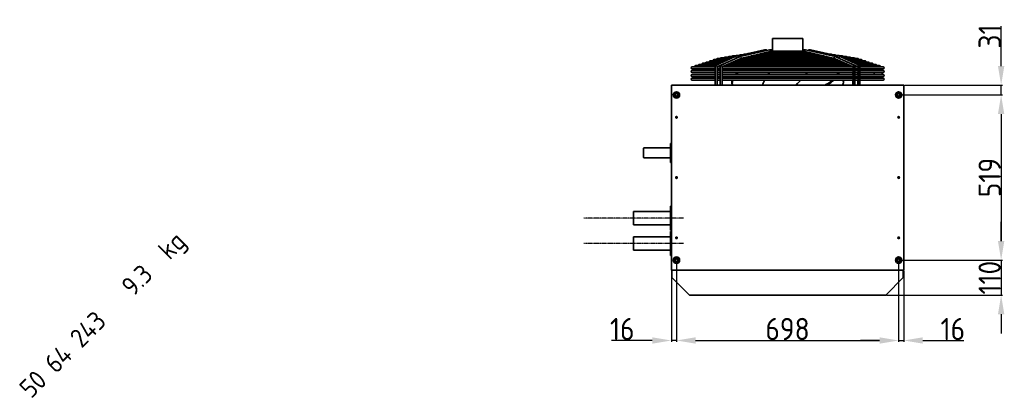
# Model space of a CAD drawing. Extents: x 2255 to 14129, y 735 to 9896.
# Tile 7 of 9: x 11036 to 14129, y 3634 to 4820. Entities that reach past the tile are written whole.
import ezdxf

# ---------------------------------------------------------------- set-up
doc = ezdxf.new("R2010")
doc.units = 0
doc.header["$LTSCALE"] = 2
doc.header["$PDMODE"] = 3
doc.header["$PDSIZE"] = 0.5
doc.linetypes.add('CENTER', pattern=[2, 1.25, -0.25, 0.25, -0.25])
doc.layers.get('DEFPOINTS').update_dxf_attribs({"linetype": 'CONTINUOUS'})
for name, color, linetype in [('CENTER', 1, 'CENTER'), ('MATEN', 5, 'CONTINUOUS'), ('TEXT', 5, 'CONTINUOUS')]:
    doc.layers.add(name, color=color, linetype=linetype)
doc.layers.add('Visible', color=7, linetype='CONTINUOUS', lineweight=35)
doc.styles.get("Standard").update_dxf_attribs({"font": 'ISOCP'})
doc.dimstyles.new('STANDARD$0', dxfattribs={"dimscale": 5, "dimtxt": 3, "dimasz": 3, "dimexe": 2, "dimexo": 1, "dimgap": 0.5, "dimtad": 1, "dimdec": 1, "dimdsep": 46, "dimtxsty": 'Standard', "dimcen": -1, "dimclrd": 256, "dimclre": 256, "dimclrt": 256, "dimadec": 0, "dimazin": 0, "dimtfac": 1, "dimtdec": 0, "dimtmove": 0, "dimatfit": 3, "dimfxl": 0, "dimtvp": 0.75, "dimtolj": 1, "dimtzin": 0, "dimarcsym": 0})

# ---------------------------------------------------------------- blocks, each defined once
blk = doc.blocks.new('*D55')
at = {"layer": 'DEFPOINTS', "color": 0}
for p in [(13099.1, 4064.6), (13797.1, 4064.6), (13797.1, 3812.2)]:
    blk.add_point(p, dxfattribs=at)
at = {"layer": 'MATEN', "lineweight": -2}
for p, q in [((13099.1, 4062.6), (13099.1, 3808.2)), ((13797.1, 4062.6), (13797.1, 3808.2)), ((13159.1, 3812.2), (13737.1, 3812.2))]:
    blk.add_line(p, q, dxfattribs=at)
at = {"layer": 'MATEN'}
for points in [[(13159.1, 3822.2), (13159.1, 3802.2), (13099.1, 3812.2)], [(13737.1, 3822.2), (13737.1, 3802.2), (13797.1, 3812.2)]]:
    blk.add_solid(points, dxfattribs=at)
at = {"layer": 'MATEN', "insert": (13448.1, 3848.2), "char_height": 70, "attachment_point": 5}
blk.add_mtext('\\A1;698', dxfattribs=at)
blk = doc.blocks.new('*D56')
at = {"layer": 'DEFPOINTS', "color": 0}
for p in [(13099.1, 4064.6), (13083.1, 4033.1), (13083.1, 3812.2)]:
    blk.add_point(p, dxfattribs=at)
at = {"layer": 'MATEN', "lineweight": -2}
for p, q in [((13099.1, 4062.6), (13099.1, 3808.2)), ((13083.1, 4031.1), (13083.1, 3808.2)), ((13023.1, 3812.2), (12894.7, 3812.2)), ((13099.1, 3812.2), (13083.1, 3812.2)), ((13159.1, 3812.2), (13219.1, 3812.2))]:
    blk.add_line(p, q, dxfattribs=at)
at = {"layer": 'MATEN'}
for points in [[(13023.1, 3822.2), (13023.1, 3802.2), (13083.1, 3812.2)], [(13159.1, 3822.2), (13159.1, 3802.2), (13099.1, 3812.2)]]:
    blk.add_solid(points, dxfattribs=at)
at = {"layer": 'MATEN', "insert": (12928.9, 3848.2), "char_height": 70, "attachment_point": 5}
blk.add_mtext('\\A1;16', dxfattribs=at)
blk = doc.blocks.new('*D57')
at = {"layer": 'DEFPOINTS', "color": 0}
for p in [(13797.1, 4064.6), (13813.1, 4033.1), (13813.1, 3812.2)]:
    blk.add_point(p, dxfattribs=at)
at = {"layer": 'MATEN', "lineweight": -2}
for p, q in [((13797.1, 4062.6), (13797.1, 3808.2)), ((13813.1, 4031.1), (13813.1, 3808.2)), ((13737.1, 3812.2), (13677.1, 3812.2)), ((13797.1, 3812.2), (13813.1, 3812.2)), ((13873.1, 3812.2), (14001.6, 3812.2))]:
    blk.add_line(p, q, dxfattribs=at)
at = {"layer": 'MATEN'}
for points in [[(13737.1, 3822.2), (13737.1, 3802.2), (13797.1, 3812.2)], [(13873.1, 3822.2), (13873.1, 3802.2), (13813.1, 3812.2)]]:
    blk.add_solid(points, dxfattribs=at)
at = {"layer": 'MATEN', "insert": (13967.4, 3848.2), "char_height": 70, "attachment_point": 5}
blk.add_mtext('\\A1;16', dxfattribs=at)
blk = doc.blocks.new('*D58')
at = {"layer": 'DEFPOINTS', "color": 0}
for p in [(13797.1, 4064.6), (13756.6, 3954.6), (14119.1, 3954.6)]:
    blk.add_point(p, dxfattribs=at)
at = {"layer": 'MATEN', "lineweight": -2}
for p, q in [((14119.1, 4124.6), (14119.1, 4184.6)), ((13799.1, 4064.6), (14123.1, 4064.6)), ((14119.1, 4064.6), (14119.1, 3954.6)), ((13758.6, 3954.6), (14123.1, 3954.6)), ((14119.1, 3894.6), (14119.1, 3834.6))]:
    blk.add_line(p, q, dxfattribs=at)
at = {"layer": 'MATEN'}
for points in [[(14109.1, 4124.6), (14129.1, 4124.6), (14119.1, 4064.6)], [(14109.1, 3894.6), (14129.1, 3894.6), (14119.1, 3954.6)]]:
    blk.add_solid(points, dxfattribs=at)
at = {"layer": 'MATEN', "insert": (14083.1, 4009.6), "char_height": 70, "attachment_point": 5, "rotation": 90}
blk.add_mtext('\\A1;110', dxfattribs=at)
blk = doc.blocks.new('*D59')
at = {"layer": 'DEFPOINTS', "color": 0}
for p in [(13797.1, 4583.6), (13797.1, 4064.6), (14119.1, 4064.6)]:
    blk.add_point(p, dxfattribs=at)
at = {"layer": 'MATEN', "lineweight": -2}
for p, q in [((13799.1, 4583.6), (14123.1, 4583.6)), ((14119.1, 4523.6), (14119.1, 4124.6)), ((13799.1, 4064.6), (14123.1, 4064.6))]:
    blk.add_line(p, q, dxfattribs=at)
at = {"layer": 'MATEN'}
for points in [[(14109.1, 4523.6), (14129.1, 4523.6), (14119.1, 4583.6)], [(14109.1, 4124.6), (14129.1, 4124.6), (14119.1, 4064.6)]]:
    blk.add_solid(points, dxfattribs=at)
at = {"layer": 'MATEN', "insert": (14083.1, 4324.1), "char_height": 70, "attachment_point": 5, "rotation": 90}
blk.add_mtext('\\A1;519', dxfattribs=at)
blk = doc.blocks.new('*D60')
at = {"layer": 'DEFPOINTS', "color": 0}
for p in [(13813.1, 4614.6), (14119.1, 4614.6), (13797.1, 4583.6)]:
    blk.add_point(p, dxfattribs=at)
at = {"layer": 'MATEN', "lineweight": -2}
for p, q in [((14119.1, 4674.6), (14119.1, 4799.6)), ((13815.1, 4614.6), (14123.1, 4614.6)), ((14119.1, 4583.6), (14119.1, 4614.6)), ((13799.1, 4583.6), (14123.1, 4583.6)), ((14119.1, 4523.6), (14119.1, 4463.6))]:
    blk.add_line(p, q, dxfattribs=at)
at = {"layer": 'MATEN'}
for points in [[(14109.1, 4674.6), (14129.1, 4674.6), (14119.1, 4614.6)], [(14109.1, 4523.6), (14129.1, 4523.6), (14119.1, 4583.6)]]:
    blk.add_solid(points, dxfattribs=at)
at = {"layer": 'MATEN', "insert": (14083.1, 4767.1), "char_height": 70, "attachment_point": 5, "rotation": 90}
blk.add_mtext('\\A1;31', dxfattribs=at)

msp = doc.modelspace()

# ---------------------------------------------------------------- linework, layer by layer
at = {"layer": 'CENTER'}
for p, q in [((13121.64, 4196.62), (12807.64, 4196.62)), ((13121.64, 4116.62), (12807.64, 4116.62))]:
    msp.add_line(p, q, dxfattribs=at)
at = {"layer": 'Visible'}
for p, q in [((13495.64, 4761.12), (13400.64, 4761.12)), ((13400.64, 4761.12), (13400.64, 4721.12)), ((13495.64, 4761.12), (13495.64, 4721.12)), ((13283.17, 4704.1), (13221.51, 4675.79)), ((13298.74, 4704.1), (13237.08, 4675.79)), ((13279.2, 4702.28), (13252.02, 4702.28)), ((13283.59, 4704.23), (13264.06, 4704.23)), ((13291.95, 4706.18), (13276.11, 4706.18)), ((13376.04, 4725.77), (13283.44, 4704.19)), ((13300.31, 4708.12), (13288.15, 4708.12)), ((13391.61, 4725.77), (13299.01, 4704.19)), ((13308.67, 4710.07), (13300.19, 4710.07)), ((13392.63, 4719.85), (13300.82, 4698.45)), ((13309.53, 4710.32), (13308.46, 4710.07)), ((13317.03, 4712.02), (13312.24, 4712.02)), ((13322.42, 4713.32), (13316.83, 4712.02)), ((13579.3, 4702.28), (13317.23, 4702.28)), ((13325.38, 4713.97), (13324.28, 4713.97)), ((13375.95, 4725.77), (13325.21, 4713.97)), ((13570.93, 4704.23), (13325.59, 4704.23)), ((13562.55, 4706.18), (13333.95, 4706.18)), ((13554.18, 4708.12), (13342.31, 4708.12)), ((13545.81, 4710.07), (13350.67, 4710.07)), ((13537.43, 4712.02), (13359.03, 4712.02)), ((13529.06, 4713.97), (13367.39, 4713.97)), ((13520.69, 4715.92), (13375.75, 4715.92)), ((13376.38, 4725.81), (13376.28, 4725.81)), ((13380.81, 4725.81), (13376.38, 4725.81)), ((13391.49, 4725.77), (13382.61, 4723.71)), ((13512.31, 4717.86), (13384.11, 4717.86)), ((13391.95, 4725.81), (13391.83, 4725.81)), ((13391.95, 4725.81), (13396.38, 4725.81)), ((13392.47, 4719.81), (13394.43, 4719.81)), ((13501.97, 4719.81), (13394.43, 4719.81)), ((13398.39, 4721.12), (13498.01, 4721.12)), ((13499.91, 4725.81), (13500.02, 4725.81)), ((13500.02, 4725.81), (13504.46, 4725.81)), ((13501.97, 4719.81), (13503.94, 4719.81)), ((13503.77, 4719.85), (13595.74, 4698.45)), ((13504.8, 4725.77), (13597.55, 4704.19)), ((13515.48, 4725.81), (13515.56, 4725.81)), ((13515.56, 4725.81), (13520, 4725.81)), ((13520.34, 4725.77), (13613.09, 4704.19)), ((13572.01, 4713.97), (13571.08, 4713.97)), ((13584.05, 4712.02), (13579.45, 4712.02)), ((13596.09, 4710.07), (13587.83, 4710.07)), ((13608.14, 4708.12), (13596.2, 4708.12)), ((13597.82, 4704.1), (13659.58, 4675.79)), ((13620.18, 4706.18), (13604.57, 4706.18)), ((13632.22, 4704.23), (13612.95, 4704.23)), ((13613.36, 4704.1), (13675.12, 4675.79)), ((13644.27, 4702.28), (13617.34, 4702.28)), ((13221.16, 4672.12), (13148.14, 4672.12)), ((13221.69, 4675.87), (13159.54, 4675.87)), ((13229.86, 4679.63), (13170.94, 4679.63)), ((13238.03, 4683.38), (13182.34, 4683.38)), ((13246.2, 4687.13), (13193.74, 4687.13)), ((13254.37, 4690.88), (13205.14, 4690.88)), ((13262.54, 4694.63), (13216.53, 4694.63)), ((13221.16, 4675.25), (13221.16, 4614.62)), ((13285.38, 4698.51), (13227.16, 4671.79)), ((13227.16, 4672.17), (13227.16, 4614.62)), ((13236.73, 4672.12), (13227.9, 4672.12)), ((13270.72, 4698.38), (13227.93, 4698.38)), ((13237.26, 4675.87), (13236.07, 4675.87)), ((13236.73, 4675.25), (13236.73, 4614.62)), ((13274.96, 4700.33), (13239.98, 4700.33)), ((13300.95, 4698.51), (13242.73, 4671.79)), ((13242.73, 4672.17), (13242.73, 4614.62)), ((13653.19, 4672.12), (13243.47, 4672.12)), ((13245.43, 4679.63), (13244.24, 4679.63)), ((13645.01, 4675.87), (13251.64, 4675.87)), ((13253.6, 4683.38), (13252.41, 4683.38)), ((13636.82, 4679.63), (13259.81, 4679.63)), ((13261.77, 4687.13), (13260.58, 4687.13)), ((13628.63, 4683.38), (13267.98, 4683.38)), ((13269.94, 4690.88), (13268.75, 4690.88)), ((13620.45, 4687.13), (13276.15, 4687.13)), ((13278.11, 4694.63), (13276.93, 4694.63)), ((13612.26, 4690.88), (13284.32, 4690.88)), ((13286.29, 4698.38), (13285.1, 4698.38)), ((13287.67, 4699.02), (13285.25, 4698.45)), ((13604.08, 4694.63), (13292.49, 4694.63)), ((13595.89, 4698.38), (13300.67, 4698.38)), ((13587.67, 4700.33), (13308.87, 4700.33)), ((13595.61, 4698.51), (13653.93, 4671.78)), ((13608.96, 4698.99), (13611.28, 4698.45)), ((13611.44, 4698.38), (13610.3, 4698.38)), ((13611.15, 4698.51), (13669.47, 4671.78)), ((13619.62, 4694.63), (13618.48, 4694.63)), ((13656.31, 4700.33), (13621.59, 4700.33)), ((13668.35, 4698.38), (13625.84, 4698.38)), ((13627.81, 4690.88), (13626.67, 4690.88)), ((13679.75, 4694.63), (13634.02, 4694.63)), ((13635.99, 4687.13), (13634.85, 4687.13)), ((13691.15, 4690.88), (13642.21, 4690.88)), ((13644.18, 4683.38), (13643.04, 4683.38)), ((13702.55, 4687.13), (13650.39, 4687.13)), ((13652.36, 4679.63), (13651.22, 4679.63)), ((13653.93, 4672.17), (13653.93, 4614.62)), ((13713.95, 4683.38), (13658.58, 4683.38)), ((13660.55, 4675.87), (13659.41, 4675.87)), ((13659.93, 4675.25), (13659.93, 4614.62)), ((13668.73, 4672.12), (13659.93, 4672.12)), ((13725.35, 4679.63), (13666.76, 4679.63)), ((13669.47, 4672.17), (13669.47, 4614.62)), ((13736.74, 4675.87), (13674.95, 4675.87)), ((13675.47, 4675.25), (13675.47, 4614.62)), ((13748.14, 4672.12), (13675.47, 4672.12)), ((13148.14, 4666.12), (13221.16, 4666.12)), ((13221.16, 4660.12), (13148.14, 4660.12)), ((13148.14, 4654.12), (13221.16, 4654.12)), ((13221.16, 4648.12), (13148.14, 4648.12)), ((13148.14, 4642.12), (13221.16, 4642.12)), ((13220.82, 4666.12), (13220.82, 4660.12)), ((13220.82, 4654.12), (13220.82, 4648.12)), ((13220.82, 4642.12), (13220.82, 4636.12)), ((13227.16, 4666.12), (13236.73, 4666.12)), ((13236.73, 4660.12), (13227.16, 4660.12)), ((13227.16, 4654.12), (13236.73, 4654.12)), ((13236.73, 4648.12), (13227.16, 4648.12)), ((13227.16, 4642.12), (13236.73, 4642.12)), ((13236.36, 4666.12), (13236.36, 4660.12)), ((13236.36, 4654.12), (13236.36, 4648.12)), ((13236.36, 4642.12), (13236.36, 4636.12)), ((13242.73, 4666.12), (13653.93, 4666.12)), ((13653.93, 4660.12), (13242.73, 4660.12)), ((13242.73, 4654.12), (13653.93, 4654.12)), ((13653.93, 4648.12), (13242.73, 4648.12)), ((13242.73, 4642.12), (13653.93, 4642.12)), ((13653.55, 4666.12), (13653.55, 4660.12)), ((13653.55, 4654.12), (13653.55, 4648.12)), ((13653.55, 4642.12), (13653.55, 4636.12)), ((13659.93, 4666.12), (13669.47, 4666.12)), ((13669.47, 4660.12), (13659.93, 4660.12)), ((13659.93, 4654.12), (13669.47, 4654.12)), ((13669.47, 4648.12), (13659.93, 4648.12)), ((13659.93, 4642.12), (13669.47, 4642.12)), ((13669.12, 4666.12), (13669.12, 4660.12)), ((13669.12, 4654.12), (13669.12, 4648.12)), ((13669.12, 4642.12), (13669.12, 4636.12)), ((13675.47, 4666.12), (13748.14, 4666.12)), ((13748.14, 4660.12), (13675.47, 4660.12)), ((13675.47, 4654.12), (13748.14, 4654.12)), ((13748.14, 4648.12), (13675.47, 4648.12)), ((13675.47, 4642.12), (13748.14, 4642.12)), ((13745.14, 4661.62), (13720.14, 4661.62)), ((13720.14, 4661.62), (13720.14, 4660.12)), ((13720.14, 4654.12), (13720.14, 4648.12)), ((13720.14, 4642.12), (13720.14, 4636.12)), ((13745.14, 4661.62), (13745.14, 4666.12)), ((13745.14, 4660.12), (13745.14, 4661.62)), ((13745.14, 4648.12), (13745.14, 4654.12)), ((13745.14, 4636.12), (13745.14, 4642.12)), ((13083.14, 4211.32), (13083.14, 4614.62)), ((13083.14, 4614.62), (13813.14, 4614.62)), ((13221.16, 4636.12), (13148.14, 4636.12)), ((13148.14, 4630.12), (13221.16, 4630.12)), ((13220.82, 4630.12), (13220.82, 4614.62)), ((13236.73, 4636.12), (13227.16, 4636.12)), ((13227.16, 4630.12), (13236.73, 4630.12)), ((13236.36, 4630.12), (13236.36, 4614.62)), ((13653.93, 4636.12), (13242.73, 4636.12)), ((13242.73, 4630.12), (13653.93, 4630.12)), ((13653.55, 4630.12), (13653.55, 4614.62)), ((13669.47, 4636.12), (13659.93, 4636.12)), ((13659.93, 4630.12), (13669.47, 4630.12)), ((13669.12, 4630.12), (13669.12, 4614.62)), ((13748.14, 4636.12), (13675.47, 4636.12)), ((13675.47, 4630.12), (13748.14, 4630.12)), ((13813.14, 4614.62), (13813.14, 4033.12)), ((13080.14, 4431.62), (13080.14, 4371.62)), ((13083.14, 4431.62), (13080.14, 4431.62)), ((12996.16, 4417.62), (13080.14, 4417.62)), ((12996.16, 4385.62), (13080.14, 4385.62)), ((13083.14, 4371.62), (13080.14, 4371.62)), ((13097.47, 4324.62), (13097.64, 4324.62)), ((13097.47, 4323.62), (13097.71, 4323.62)), ((13097.64, 4324.62), (13097.64, 4325.02)), ((13097.64, 4324.62), (13100.82, 4324.62)), ((13097.71, 4324.62), (13100.82, 4324.62)), ((13097.71, 4323.62), (13097.71, 4324.62)), ((13100.82, 4323.62), (13097.71, 4323.62)), ((13098.24, 4325.62), (13100.04, 4325.62)), ((13098.24, 4322.62), (13098.71, 4322.62)), ((13098.71, 4322.62), (13098.71, 4323.62)), ((13098.71, 4323.62), (13100.82, 4323.62)), ((13098.71, 4322.62), (13100.04, 4322.62)), ((13795.47, 4324.62), (13798.57, 4324.62)), ((13795.47, 4324.62), (13798.64, 4324.62)), ((13798.57, 4323.62), (13795.47, 4323.62)), ((13796.24, 4325.62), (13798.04, 4325.62)), ((13798.57, 4324.62), (13798.57, 4323.62)), ((13798.57, 4323.62), (13798.82, 4323.62)), ((13798.64, 4325.02), (13798.64, 4324.62)), ((13798.64, 4324.62), (13798.82, 4324.62)), ((12964.64, 4217.62), (12964.64, 4175.62)), ((13080.14, 4217.62), (12964.64, 4217.62)), ((13080.14, 4234.12), (13080.14, 4159.12)), ((13080.14, 4234.12), (13083.14, 4234.12)), ((13083.14, 4181.93), (13083.14, 4211.32)), ((13083.14, 4036.12), (13083.14, 4181.93)), ((13080.14, 4175.62), (12964.64, 4175.62)), ((13080.14, 4159.12), (13083.14, 4159.12)), ((13080.14, 4154.12), (13080.14, 4079.12)), ((13080.14, 4154.12), (13083.14, 4154.12)), ((12964.64, 4137.62), (12964.64, 4095.62)), ((13080.14, 4137.62), (12964.64, 4137.62)), ((13080.14, 4095.62), (12964.64, 4095.62)), ((13080.14, 4079.12), (13083.14, 4079.12)), ((13083.14, 4033.12), (13083.14, 4036.12)), ((13083.14, 4033.12), (13811.64, 4033.12)), ((13084.64, 4009.62), (13084.64, 4033.12)), ((13791.64, 4033.12), (13813.14, 4033.12)), ((13811.64, 4033.12), (13811.64, 4009.62)), ((13139.64, 3954.62), (13084.64, 4009.62)), ((13811.64, 4009.62), (13756.64, 3954.62)), ((13756.64, 3954.62), (13139.64, 3954.62))]:
    msp.add_line(p, q, dxfattribs=at)
for centre, radius in [((13099.14, 4583.62), 10), ((13099.14, 4583.62), 8), ((13099.14, 4583.62), 5.25), ((13099.14, 4583.62), 4.19), ((13797.14, 4583.62), 10), ((13797.14, 4583.62), 8), ((13797.14, 4583.62), 5.25), ((13797.14, 4583.62), 4.19), ((13099.14, 4513.62), 2.5), ((13099.14, 4513.62), 1.75), ((13797.14, 4513.62), 2.5), ((13797.14, 4513.62), 1.75), ((13099.14, 4324.12), 2.5), ((13099.14, 4324.12), 1.75), ((13797.14, 4324.12), 2.5), ((13797.14, 4324.12), 1.75), ((13099.14, 4134.62), 2.5), ((13099.14, 4134.62), 1.75), ((13797.14, 4134.62), 2.5), ((13797.14, 4134.62), 1.75), ((13099.14, 4064.62), 10), ((13099.14, 4064.62), 8), ((13099.14, 4064.62), 5.25), ((13099.14, 4064.62), 4.19), ((13797.14, 4064.62), 10), ((13797.14, 4064.62), 8), ((13797.14, 4064.62), 5.25), ((13797.14, 4064.62), 4.19)]:
    msp.add_circle(centre, radius, dxfattribs=at)
for centre, start, end in [((13252.02, 4699.28), 90, 159.47606), ((13264.06, 4701.23), 90, 159.47606), ((13276.11, 4703.18), 90, 159.47606), ((13288.15, 4705.12), 90, 159.47606), ((13300.19, 4707.07), 90, 159.47606), ((13312.24, 4709.02), 90, 155.41185), ((13324.28, 4710.97), 90, 130.1992), ((13572.01, 4710.97), 51.5912, 90), ((13584.05, 4709.02), 25.71282, 90), ((13596.09, 4707.07), 20.52394, 90), ((13608.14, 4705.12), 20.52394, 90), ((13620.18, 4703.18), 20.52394, 90), ((13632.22, 4701.23), 20.52394, 90), ((13644.27, 4699.28), 20.52394, 90), ((13148.14, 4669.12), 90, 270), ((13159.54, 4672.87), 90, 194.50553), ((13170.94, 4676.63), 90, 194.50553), ((13182.34, 4680.38), 90, 194.50553), ((13193.74, 4684.13), 90, 194.50553), ((13205.14, 4687.88), 90, 194.50553), ((13216.53, 4691.63), 90, 194.50553), ((13227.93, 4695.38), 90, 194.50553), ((13239.98, 4697.33), 90, 159.47606), ((13656.31, 4697.33), 20.52394, 90), ((13668.35, 4695.38), 345.49447, 90), ((13679.75, 4691.63), 345.49447, 90), ((13691.15, 4687.88), 345.49447, 90), ((13702.55, 4684.13), 345.49447, 90), ((13713.95, 4680.38), 345.49447, 90), ((13725.35, 4676.63), 345.49447, 90), ((13736.74, 4672.87), 345.49447, 90), ((13748.14, 4669.12), 270, 90), ((13148.14, 4657.12), 90, 270), ((13148.14, 4645.12), 90, 270), ((13748.14, 4657.12), 270, 90), ((13748.14, 4645.12), 270, 90), ((13148.14, 4633.12), 90, 270), ((13748.14, 4633.12), 270, 90)]:
    msp.add_arc(centre, 3, start, end, dxfattribs=at)
for centre, major_axis, ratio, start_param, end_param in [((13284.28, 4701.31), (0.97, -2.85), 0.6859359, 1.3402656, 3.2107937), ((13299.85, 4701.31), (0.97, -2.85), 0.6859359, 1.3402656, 3.2107937), ((13376.46, 4722.81), (0.34, -2.99), 0.7018543, 3.0611915, 3.3410439), ((13376.55, 4722.81), (0.34, -2.99), 0.7030246, 1.4901315, 3.2222575), ((13376.55, 4722.81), (0.34, -2.99), 0.7030246, 1.4725497, 1.4901315), ((13392, 4722.81), (0.34, -2.99), 0.7018543, 3.0611915, 3.3565783), ((13392.12, 4722.81), (0.34, -2.99), 0.7030246, 1.4901315, 3.2222575), ((13392.12, 4722.81), (0.34, -2.99), 0.7030246, 0.0806648, 1.4901315), ((13504.28, 4722.81), (-0.34, -2.99), 0.7018543, 4.7927901, 6.2027842), ((13504.28, 4722.81), (-0.34, -2.99), 0.7018543, 3.0611915, 4.7927901), ((13519.83, 4722.81), (-0.34, -2.99), 0.7018543, 3.0611915, 4.7927901), ((13519.83, 4722.81), (-0.34, -2.99), 0.7018543, 4.7927901, 4.8070212), ((13596.71, 4701.31), (-0.97, -2.85), 0.6847929, 3.0725972, 4.9421867), ((13612.26, 4701.31), (-0.97, -2.85), 0.6847929, 3.0725972, 4.9421867), ((13224.16, 4673.71), (2.91, -1.87), 0.3869938, 1.0278149, 3.3848423), ((13224.16, 4673.71), (-2.91, 1.87), 0.3869938, 3.3848423, 4.1694075), ((13239.73, 4673.71), (2.91, -1.87), 0.3869938, 1.0278149, 3.3848423), ((13239.73, 4673.71), (-2.91, 1.87), 0.3869938, 3.3848423, 4.1694075), ((13284.28, 4701.31), (0.97, -2.85), 0.6859359, 0.0692011, 1.3402656), ((13299.85, 4701.31), (0.97, -2.85), 0.6859359, 0.0692011, 1.3402656), ((13596.71, 4701.31), (-0.97, -2.85), 0.6847929, 4.9421867, 6.2141898), ((13612.26, 4701.31), (-0.97, -2.85), 0.6847929, 4.9421867, 6.2141898), ((13656.93, 4673.71), (-2.91, -1.87), 0.3861236, 5.2540682, 6.0402993), ((13656.93, 4673.71), (2.91, 1.87), 0.3861236, 6.0402993, 8.3956608), ((13672.47, 4673.71), (-2.91, -1.87), 0.3861236, 5.2540682, 6.0402993), ((13672.47, 4673.71), (2.91, 1.87), 0.3861236, 6.0402993, 8.3956608), ((12784.3, 3936.89), (0, 1009.08), 0.7065176, 5.5114876, 5.5176104), ((12783.71, 5365.37), (0, -1009.09), 0.7076955, 0.7655752, 0.7716977), ((13794.63, 3936.89), (0, 1009.08), 0.7076955, 0.7969524, 0.8052177), ((12784.3, 3936.89), (0, 1009.08), 0.7065176, 5.4985199, 5.502998), ((12783.71, 5365.37), (0, -1009.09), 0.7076955, 0.7801872, 0.7886045), ((13794.63, 3936.89), (0, 1009.08), 0.7076955, 0.7801874, 0.7886048), ((12783.71, 5365.37), (0, -1009.09), 0.7076955, 0.796952, 0.8052175), ((13794.63, 3936.89), (0, 1009.08), 0.7076955, 0.7655749, 0.7716977), ((13102.75, 5365.37), (0, -1009.09), 0.7065176, 0.7655752, 0.7716977), ((14111.99, 3936.89), (0, 1009.08), 0.7065176, 0.7969524, 0.8052177), ((13102.75, 5365.37), (0, -1009.09), 0.7065176, 0.7801872, 0.7886045), ((14111.99, 3936.89), (0, 1009.08), 0.7065176, 0.7801874, 0.7886048), ((14112.57, 5365.37), (0, -1009.09), 0.7076955, 5.4990411, 5.5029981), ((13102.75, 5365.37), (0, -1009.09), 0.7065176, 0.796952, 0.8052175), ((14112.57, 5365.37), (0, -1009.09), 0.7076955, 5.5114876, 5.5176101), ((14111.99, 3936.89), (0, 1009.08), 0.7065176, 0.7655749, 0.7716977), ((12996.16, 4401.62), (0, -16), 0.0178017, 3.1415927, 6.2831853)]:
    msp.add_ellipse(centre, major_axis=major_axis, ratio=ratio, start_param=start_param, end_param=end_param, dxfattribs=at)
for points, knots in [([(13382.61, 4723.68), (13382.59, 4723.77), (13382.57, 4723.87), (13382.45, 4724.33), (13382.3, 4724.67), (13381.97, 4725.2), (13381.75, 4725.43), (13381.29, 4725.74), (13381.04, 4725.81), (13380.81, 4725.81)], [0.08463102, 0.08463102, 0.08463102, 0.08463102, 0.11294599, 0.11294599, 0.22589198, 0.22589198, 0.33971234, 0.33971234, 0.45353269, 0.45353269, 0.45353269, 0.45353269]), ([(13398.39, 4721.12), (13398.48, 4721.29), (13398.56, 4721.47), (13398.75, 4722.03), (13398.82, 4722.44), (13398.82, 4723.19), (13398.75, 4723.59), (13398.5, 4724.33), (13398.31, 4724.66), (13397.88, 4725.2), (13397.6, 4725.43), (13397, 4725.74), (13396.68, 4725.81), (13396.38, 4725.81)], [0.73627372, 0.73627372, 0.73627372, 0.73627372, 0.79498516, 0.79498516, 0.90797311, 0.90797311, 1.02096106, 1.02096106, 1.13394901, 1.13394901, 1.24818127, 1.24818127, 1.36241353, 1.36241353, 1.36241353, 1.36241353]), ([(13396.38, 4719.81), (13396.68, 4719.81), (13397, 4719.89), (13397.6, 4720.2), (13397.88, 4720.43), (13398.2, 4720.82), (13398.3, 4720.97), (13398.39, 4721.12)], [0.45353269, 0.45353269, 0.45353269, 0.45353269, 0.56776495, 0.56776495, 0.68199721, 0.68199721, 0.73627372, 0.73627372, 0.73627372, 0.73627372]), ([(13497.47, 4722.81), (13497.47, 4723.19), (13497.53, 4723.59), (13497.78, 4724.33), (13497.97, 4724.66), (13498.41, 4725.2), (13498.68, 4725.43), (13499.28, 4725.74), (13499.61, 4725.81), (13499.93, 4725.81), (13499.95, 4725.81), (13499.96, 4725.81)], [0, 0, 0, 0, 0.11298795, 0.11298795, 0.2259759, 0.2259759, 0.34020816, 0.34020816, 0.45444042, 0.45444042, 0.46149183, 0.46149183, 0.46149183, 0.46149183]), ([(13497.9, 4721.12), (13497.8, 4721.29), (13497.72, 4721.47), (13497.53, 4722.03), (13497.47, 4722.44), (13497.47, 4722.81)], [1.64424683, 1.64424683, 1.64424683, 1.64424683, 1.70295827, 1.70295827, 1.81594622, 1.81594622, 1.81594622, 1.81594622]), ([(13500.02, 4725.81), (13499.72, 4725.81), (13499.39, 4725.74), (13498.8, 4725.43), (13498.52, 4725.2), (13498.09, 4724.66), (13497.9, 4724.33), (13497.65, 4723.59), (13497.58, 4723.19), (13497.58, 4722.44), (13497.65, 4722.03), (13497.84, 4721.47), (13497.92, 4721.29), (13498.01, 4721.12)], [0.45353269, 0.45353269, 0.45353269, 0.45353269, 0.56776495, 0.56776495, 0.68199721, 0.68199721, 0.79498516, 0.79498516, 0.90797311, 0.90797311, 1.02096106, 1.02096106, 1.0796725, 1.0796725, 1.0796725, 1.0796725]), ([(13498.01, 4721.12), (13498.1, 4720.97), (13498.2, 4720.82), (13498.52, 4720.43), (13498.8, 4720.2), (13499.39, 4719.89), (13499.72, 4719.81), (13500.02, 4719.81)], [1.0796725, 1.0796725, 1.0796725, 1.0796725, 1.13394901, 1.13394901, 1.24818127, 1.24818127, 1.36241353, 1.36241353, 1.36241353, 1.36241353]), ([(13513.68, 4723.71), (13513.7, 4723.79), (13513.72, 4723.88), (13513.84, 4724.33), (13513.98, 4724.67), (13514.32, 4725.2), (13514.53, 4725.43), (13515, 4725.74), (13515.25, 4725.81), (13515.49, 4725.81), (13515.51, 4725.81), (13515.52, 4725.81)], [0.08757817, 0.08757817, 0.08757817, 0.08757817, 0.11294599, 0.11294599, 0.22589198, 0.22589198, 0.33971234, 0.33971234, 0.45353269, 0.45353269, 0.46058506, 0.46058506, 0.46058506, 0.46058506]), ([(13515.56, 4725.81), (13515.33, 4725.81), (13515.08, 4725.74), (13514.62, 4725.43), (13514.41, 4725.2), (13514.07, 4724.67), (13513.93, 4724.33), (13513.8, 4723.87), (13513.78, 4723.78), (13513.77, 4723.69)], [0.45444042, 0.45444042, 0.45444042, 0.45444042, 0.56826078, 0.56826078, 0.68208113, 0.68208113, 0.79502712, 0.79502712, 0.8223758, 0.8223758, 0.8223758, 0.8223758]), ([(13274.13, 4630.12), (13273.42, 4628.38), (13272.97, 4626.72), (13272.76, 4624.98), (13272.74, 4624.8), (13272.73, 4624.62), (13272.43, 4620.92), (13273.71, 4617.98), (13275.43, 4615.25)], [1.1400828, 1.1400828, 1.1400828, 1.1400828, 1.9477039, 1.9477039, 2.0422448, 2.0422448, 2.0422448, 4.0008747, 4.0008747, 4.0008747, 4.0008747]), ([(13275.62, 4614.62), (13274.66, 4617.71), (13274.12, 4620.95), (13274.74, 4624.62), (13274.95, 4625.85), (13275.29, 4627.13), (13275.95, 4629), (13276.17, 4629.56), (13276.42, 4630.12), (13276.42, 4630.12), (13276.42, 4630.12), (13276.42, 4630.12)], [2.1694604, 2.1694604, 2.1694604, 2.1694604, 3.8645714, 3.8645714, 3.8645714, 4.431825, 4.431825, 4.6725392, 4.6725392, 4.6725392, 4.672543, 4.672543, 4.672543, 4.672543]), ([(13376.15, 4630.12), (13375.2, 4628.28), (13374.31, 4626.45), (13373.46, 4624.62), (13372.88, 4623.37), (13372.32, 4622.13), (13371.77, 4620.89), (13370.84, 4618.8), (13369.9, 4616.71), (13368.97, 4614.62)], [8.3279532, 8.3279532, 8.3279532, 8.3279532, 9.0854401, 9.0854401, 9.0854401, 9.6001016, 9.6001016, 9.6001016, 10.4661555, 10.4661555, 10.4661555, 10.4661555]), ([(13473.59, 4614.62), (13476.04, 4616.93), (13478.49, 4619.23), (13480.94, 4621.53), (13482.04, 4622.56), (13483.13, 4623.59), (13484.21, 4624.62), (13486.1, 4626.44), (13487.93, 4628.27), (13489.72, 4630.12)], [0.0371847, 0.0371847, 0.0371847, 0.0371847, 1.0949302, 1.0949302, 1.0949302, 1.5670015, 1.5670015, 1.5670015, 2.3926852, 2.3926852, 2.3926852, 2.3926852]), ([(13589.76, 4630.12), (13587.85, 4628.38), (13585.77, 4626.72), (13583.33, 4624.98), (13583.07, 4624.8), (13582.81, 4624.62), (13578.9, 4621.92), (13574.71, 4619.62), (13570.52, 4617.32), (13568.88, 4616.42), (13567.24, 4615.52), (13565.6, 4614.62)], [1.1400828, 1.1400828, 1.1400828, 1.1400828, 1.9477039, 1.9477039, 2.0422448, 2.0422448, 2.0422448, 3.4723288, 3.4723288, 3.4723288, 4.0325646, 4.0325646, 4.0325646, 4.0325646]), ([(13574.31, 4614.62), (13574.94, 4615.07), (13575.57, 4615.51), (13576.19, 4615.95), (13580.12, 4618.74), (13584.05, 4621.53), (13587.61, 4624.62), (13589.02, 4625.85), (13590.37, 4627.13), (13592.19, 4629), (13592.72, 4629.56), (13593.23, 4630.12)], [2.2084856, 2.2084856, 2.2084856, 2.2084856, 2.4360482, 2.4360482, 2.4360482, 3.8645714, 3.8645714, 3.8645714, 4.431825, 4.431825, 4.6725392, 4.6725392, 4.6725392, 4.6725392]), ([(13622.16, 4630.12), (13622.86, 4628.38), (13623.32, 4626.72), (13623.52, 4624.98), (13623.54, 4624.8), (13623.56, 4624.62), (13623.88, 4620.64), (13622.37, 4617.53), (13620.45, 4614.62)], [1.1400828, 1.1400828, 1.1400828, 1.1400828, 1.9477039, 1.9477039, 2.0422448, 2.0422448, 2.0422448, 4.1513968, 4.1513968, 4.1513968, 4.1513968])]:
    msp.add_open_spline(points, degree=3, knots=knots, dxfattribs=at)
for points in [[(13278.32, 4664.42), (13277.9, 4664.99), (13277.5, 4665.56), (13277.13, 4666.12)], [(13298.59, 4666.12), (13298.59, 4666.12), (13298.59, 4666.12), (13298.59, 4666.11)], [(13299.78, 4664.42), (13300.2, 4664.99), (13300.64, 4665.56), (13301.1, 4666.12)], [(13383.02, 4642.12), (13381.76, 4640.12), (13380.56, 4638.12), (13379.41, 4636.12)], [(13391.3, 4654.12), (13389.81, 4652.14), (13388.37, 4650.13), (13386.98, 4648.12)], [(13401.13, 4666.12), (13399.37, 4664.14), (13397.66, 4662.14), (13396.01, 4660.12)], [(13495.27, 4636.12), (13497.04, 4638.11), (13498.74, 4640.11), (13500.39, 4642.12)], [(13505.09, 4648.12), (13506.58, 4650.11), (13508.02, 4652.11), (13509.41, 4654.12)], [(13513.36, 4660.13), (13514.61, 4662.12), (13515.81, 4664.12), (13516.96, 4666.13)], [(13616.77, 4666.12), (13616.77, 4666.12), (13616.77, 4666.12), (13616.77, 4666.11)], [(13617.97, 4664.42), (13618.38, 4664.99), (13618.78, 4665.56), (13619.16, 4666.12)], [(13278.57, 4637.83), (13278.15, 4637.26), (13277.75, 4636.69), (13277.37, 4636.12)], [(13279.76, 4636.12), (13279.76, 4636.13), (13279.77, 4636.13), (13279.77, 4636.13)], [(13596.78, 4637.83), (13596.37, 4637.26), (13595.93, 4636.69), (13595.47, 4636.12)], [(13597.97, 4636.12), (13597.98, 4636.13), (13597.98, 4636.13), (13597.98, 4636.13)], [(13617.72, 4637.83), (13618.14, 4637.26), (13618.54, 4636.69), (13618.92, 4636.12)]]:
    msp.add_open_spline(points, degree=3, dxfattribs=at)

# ---------------------------------------------------------------- texts
at = {"layer": 'TEXT'}
for s, p in [('9.3  kg', (11392.22, 3947.67)), ('50 64 243', (11071.78, 3627.22))]:
    msp.add_text(s, height=60, rotation=45, dxfattribs=at).set_placement(p)

# ---------------------------------------------------------------- dimensions: what is measured, and where the dimension line sits
at = {"layer": 'MATEN'}
for base, p1, p2, picture, middle in [((14119.09, 4614.62), (13797.14, 4583.62), (13813.14, 4614.62), '*D60', (14083.09, 4767.12)), ((14119.09, 4064.62), (13797.14, 4583.62), (13797.14, 4064.62), '*D59', (14083.09, 4324.12)), ((14119.09, 3954.62), (13797.14, 4064.62), (13756.64, 3954.62), '*D58', (14083.09, 4009.62))]:
    dim = msp.add_linear_dim(base=base, p1=p1, p2=p2, angle=90, dimstyle='STANDARD$0', override={"dimscale": 2, "dimtxt": 35, "dimasz": 30, "dimtvp": 7.5}, dxfattribs=at)
    dim.commit()
    dim.dimension.update_dxf_attribs({"geometry": picture, "text_midpoint": middle})
for base, p1, p2, picture, middle in [((13083.14, 3812.19), (13099.14, 4064.62), (13083.14, 4033.12), '*D56', (12928.91, 3848.19)), ((13797.14, 3812.19), (13099.14, 4064.62), (13797.14, 4064.62), '*D55', (13448.14, 3848.19)), ((13813.14, 3812.19), (13797.14, 4064.62), (13813.14, 4033.12), '*D57', (13967.38, 3848.19))]:
    dim = msp.add_linear_dim(base=base, p1=p1, p2=p2, dimstyle='STANDARD$0', override={"dimscale": 2, "dimtxt": 35, "dimasz": 30, "dimtvp": 7.5}, dxfattribs=at)
    dim.commit()
    dim.dimension.update_dxf_attribs({"geometry": picture, "text_midpoint": middle})

doc.saveas('drawing.dxf')
